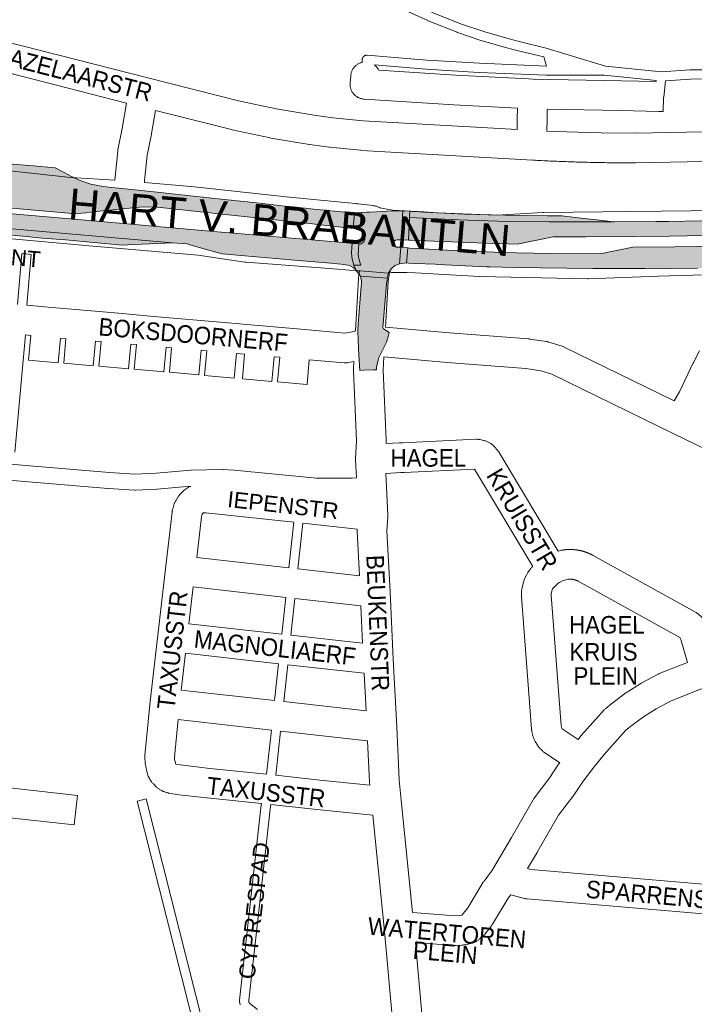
# Paper-space layout 'Layout1' of a CAD drawing. Header units: metres. Extents: x 123097 to 144122, y 392739 to 407589.
# Tile 222 of 256: x 132714 to 133010, y 396534 to 396966. Entities that reach past the tile are written whole.
import ezdxf
from ezdxf.enums import TextEntityAlignment as Align

# ---------------------------------------------------------------- set-up
doc = ezdxf.new("R2010")
doc.units = ezdxf.units.M
doc.header["$MEASUREMENT"] = 0
for name, color, linetype, lineweight in [('gs-anno-wegen algemeen tekst', 7, 'Continuous', 0), ('gs-knt-aanvullende hoofdweg', 7, 'Continuous', 0), ('gs-knt-fietspaden', 7, 'Continuous', 0), ('gs-knt-paden', 7, 'Continuous', 0), ('gs-knt-wegen algemeen', 7, 'Continuous', 0), ('ir-ARC-asfalt-hoofdwegen-te inspecteren', 5, 'Continuous', 0)]:
    doc.layers.add(name, color=color, linetype=linetype, lineweight=lineweight)
doc.styles.add('Style-Arial', font='arial.ttf')

psp = doc.layouts.get("Layout1")

# ---------------------------------------------------------------- hatches: boundary and pattern name
at = {"layer": 'ir-ARC-asfalt-hoofdwegen-te inspecteren', "linetype": 'Continuous', "lineweight": 13}
for points in [[(132774.64, 396883.902), (132800.18, 396881.116), (132837.418, 396877.091), (132856.453, 396874.996), (132859.351, 396874.723), (132860.378, 396874.605), (132860.972, 396881.352), (132859.925, 396881.411), (132856.985, 396881.601), (132855.264, 396881.787), (132853.632, 396881.916), (132843.047, 396883.011), (132834.198, 396883.975), (132830.485, 396884.335), (132818.137, 396885.697), (132803.794, 396887.199), (132782.342, 396889.535), (132774.442, 396890.404), (132764.71, 396891.423), (132754.594, 396892.482), (132750.741, 396892.992), (132745.415, 396893.998), (132740.291, 396895.765), (132736.879, 396897.243), (132733.607, 396899.01), (132729.745, 396901.123), (132720.213, 396901.933), (132710.914, 396902.772), (132701.551, 396903.531), (132692.261, 396904.396), (132682.936, 396905.226), (132670.107, 396906.305), (132668.175, 396906.505), (132667.817, 396906.579), (132666.833, 396906.679), (132664.833, 396907.126), (132663.842, 396907.354), (132661.752, 396887.695), (132662.773, 396887.605), (132665.749, 396887.332), (132666.151, 396887.346), (132685.721, 396885.648), (132738.89, 396880.985), (132741.46, 396881.247), (132743.303, 396881.435), (132743.57, 396881.462), (132766.667, 396883.903), (132770.654, 396884.064)], [(132860.603, 396858.394), (132861.632, 396856.119), (132875.869, 396854.954), (132876.943, 396856.831), (132878.586, 396858.238), (132880.607, 396859.01), (132881.154, 396866.269), (132879.143, 396866.388), (132878.543, 396866.714), (132878.066, 396867.403), (132877.996, 396868.116), (132878.297, 396868.885), (132878.887, 396869.35), (132879.687, 396869.54), (132881.387, 396869.599), (132882.103, 396882.24), (132877.249, 396882.23), (132870.767, 396881.845), (132867.596, 396881.661), (132866.503, 396881.598), (132863.968, 396881.505), (132863.298, 396873.661), (132864.235, 396873.207), (132864.928, 396872.429), (132865.269, 396871.445), (132865.354, 396870.65), (132865.384, 396869.863), (132865.033, 396868.649), (132864.058, 396867.845), (132862.8, 396867.731), (132862.604, 396865.436), (132862.593, 396863.031), (132862.969, 396860.655), (132863.723, 396858.371)], [(132884.518, 396869.431), (132885.082, 396879.339), (132885.238, 396882.073), (132882.103, 396882.24), (132881.387, 396869.599)], [(132974.733, 396877.472), (132974.26, 396877.455), (132946.211, 396877.378), (132927.961, 396877.579), (132906.514, 396878.268), (132885.082, 396879.339), (132884.518, 396869.431), (132885.491, 396869.398), (132888.447, 396869.272), (132899.682, 396868.79), (132914.722, 396868.19), (132922.227, 396867.947), (132924.18, 396867.884), (132932.259, 396867.622), (132948, 396870.897), (132962.462, 396870.869), (132983.689, 396870.942), (132998.969, 396871.182), (133029.944, 396871.712), (133031.944, 396871.765), (133032.955, 396871.786), (133032.841, 396878.272), (133031.832, 396878.256), (133029.823, 396878.245), (133027.488, 396878.164), (132998.506, 396877.641), (132992.98, 396877.618)], [(132974.26, 396877.455), (132969.619, 396878.002), (132960.292, 396879.102), (132951.742, 396880.11), (132951.716, 396880.113), (132951.709, 396880.037), (132945.558, 396880.059), (132927, 396880.309), (132914.751, 396880.627), (132909.245, 396880.814), (132900.244, 396881.189), (132891.1, 396881.673), (132891.088, 396881.752), (132889.204, 396881.847), (132886.23, 396882.025), (132885.238, 396882.073), (132885.082, 396879.339), (132906.514, 396878.268), (132927.961, 396877.579), (132946.211, 396877.378)], [(132764.118, 396867.515), (132774.663, 396867.978), (132781.076, 396868.257), (132678.825, 396877.135), (132673.49, 396876.624), (132674.269, 396876.591), (132678.537, 396876.177), (132678.741, 396876.169), (132679.384, 396875.829), (132679.655, 396875.154), (132679.569, 396874.202), (132689.002, 396873.361), (132694.288, 396872.986), (132700.317, 396872.518), (132715.63, 396871.165), (132723.977, 396870.327), (132734.321, 396869.473), (132759.128, 396867.26)], [(132869.101, 396812.521), (132870.57, 396812.583), (132870.601, 396813.654), (132871.31, 396816.82), (132871.607, 396817.983), (132874.064, 396822.872), (132874.91, 396824.657), (132875.56, 396826.523), (132876.088, 396828.855), (132873.636, 396830.581), (132873.373, 396831.051), (132874.948, 396850.108), (132875.195, 396851.985), (132875.248, 396852.784), (132863.579, 396853.541), (132863.942, 396851.433), (132863.933, 396850.438), (132863.833, 396849.206), (132862.524, 396832.562), (132862.439, 396830.124), (132862.426, 396829.549), (132862.463, 396825.704), (132862.713, 396821.867), (132862.891, 396818.935), (132863.295, 396812.29), (132864.829, 396812.336)]]:
    psp.add_hatch(color=5, dxfattribs=at).paths.add_polyline_path(points, flags=0)
at = {"layer": 'ir-ARC-asfalt-hoofdwegen-te inspecteren', "linetype": 'Continuous', "lineweight": 13, "extrusion": (0, 0, -1)}
for points in [[(-132861.632, 396856.119), (-132860.603, 396858.394), (-132859.905, 396861.007), (-132859.614, 396863.695), (-132859.738, 396866.397), (-132859.842, 396867.978), (-132858.843, 396868.063), (-132855.839, 396868.3), (-132797.547, 396873.351), (-132743.085, 396878.103), (-132741.248, 396878.264), (-132665.517, 396884.872), (-132662.506, 396885.116), (-132661.51, 396885.228), (-132660.895, 396878.693), (-132661.878, 396878.639), (-132664.93, 396878.367), (-132667.36, 396878.145), (-132667.655, 396878.133), (-132667.875, 396878.076), (-132673.49, 396876.624), (-132678.825, 396877.135), (-132781.076, 396868.257), (-132787.563, 396867.721), (-132788.756, 396867.37), (-132800.718, 396864.039), (-132803.054, 396863.343), (-132812.915, 396862.496), (-132836.446, 396860.436), (-132848.819, 396859.388), (-132855.038, 396858.824), (-132858.056, 396858.464), (-132859.026, 396858.118), (-132859.295, 396857.982), (-132860.364, 396857.36), (-132861.303, 396856.555)], [(-132863.723, 396858.371), (-132862.969, 396860.655), (-132862.593, 396863.031), (-132862.604, 396865.436), (-132862.8, 396867.731), (-132859.842, 396867.978), (-132859.738, 396866.397), (-132859.614, 396863.695), (-132859.905, 396861.007), (-132860.603, 396858.394)], [(-132901.222, 396864.968), (-132888.205, 396865.767), (-132885.229, 396865.947), (-132884.257, 396866.008), (-132883.754, 396859.435), (-132884.741, 396859.305), (-132887.706, 396859.23), (-132896.234, 396858.803), (-132897.412, 396858.738), (-132918.767, 396857.694), (-132920.157, 396857.649), (-132931.292, 396857.388), (-132942.425, 396857.198), (-132965.409, 396856.903), (-132977.004, 396856.919), (-132988.127, 396856.912), (-132988.682, 396856.899), (-133011.235, 396857.082), (-133011.517, 396857.097), (-133022.939, 396857.283), (-133027.644, 396857.395), (-133030.249, 396857.457), (-133032.168, 396857.503), (-133033.288, 396857.569), (-133033.05, 396867.006), (-133032.065, 396866.96), (-133030.127, 396866.932), (-133001.285, 396866.428), (-132982.887, 396866.296), (-132968.638, 396863.388), (-132947.11, 396863.579), (-132924.03, 396864.024), (-132922.081, 396864.085)]]:
    psp.add_hatch(color=5, dxfattribs=at).paths.add_polyline_path(points, flags=0)

# ---------------------------------------------------------------- linework, layer by layer
at = {"layer": 'gs-knt-aanvullende hoofdweg', "color": 7, "linetype": 'Continuous', "flags": 128}
for points in [[(132691.203, 396901.883), (132736.398, 396896.802), (132755.836, 396895.653)], [(132768.826, 396894.694), (132789.127, 396892.913), (132789.27, 396892.899), (132830.981, 396888.435), (132830.99, 396888.434), (132858.126, 396885.775), (132858.253, 396885.762), (132861.408, 396885.453), (132861.697, 396885.419), (132861.985, 396885.374), (132862.508, 396885.281), (132869.072, 396884.54), (132869.081, 396884.539), (132869.43, 396884.492), (132869.439, 396884.49), (132869.785, 396884.426), (132869.794, 396884.424), (132870.137, 396884.344), (132870.145, 396884.342), (132870.485, 396884.245), (132870.492, 396884.242), (132870.827, 396884.129), (132870.834, 396884.126), (132871.163, 396883.997), (132871.17, 396883.994), (132871.493, 396883.849), (132871.499, 396883.846), (132871.815, 396883.685), (132871.821, 396883.682), (132871.95, 396883.608), (132877.608, 396882.606), (132891.258, 396881.752)], [(132891.258, 396881.752), (132897.279, 396881.375), (132897.282, 396881.375), (132897.286, 396881.375), (132923.146, 396880.421), (132943.573, 396881.566), (132943.907, 396881.577), (132943.912, 396881.578), (133033.822, 396882.603), (133038.799, 396882.883)], [(132863.11, 396855.793), (132861.564, 396855.943), (132861.541, 396855.945), (132860.291, 396856.07), (132860.285, 396856.071), (132860.267, 396856.072), (132853.564, 396856.741), (132813.454, 396859.682), (132813.172, 396859.708), (132812.892, 396859.745), (132792.346, 396862.818), (132792.341, 396862.819), (132744.618, 396866.975), (132744.592, 396866.978), (132713.98, 396869.752), (132713.925, 396869.757), (132663.217, 396874.243), (132656.282, 396874.772), (132646.676, 396874.927)], [(133034.423, 396854.762), (132993.948, 396853.644), (132993.944, 396853.644), (132963.403, 396852.48), (132963.182, 396852.475), (132962.962, 396852.477), (132915.976, 396853.448), (132915.719, 396853.457), (132887.483, 396855.009), (132883.8, 396855.212), (132882.446, 396855.212), (132878.205, 396855.212), (132877.846, 396855.221), (132877.487, 396855.246), (132877.13, 396855.289), (132876.776, 396855.349), (132876.546, 396855.399), (132876.22, 396855.408)]]:
    psp.add_lwpolyline(points, dxfattribs=at)
at = {"layer": 'gs-knt-fietspaden', "color": 7, "linetype": 'Continuous', "flags": 128}
for points in [[(132658.091, 396775.553), (132720.317, 396770.241)], [(132789.055, 396761.479), (132774.484, 396760.204), (132774.394, 396760.198), (132774.304, 396760.193), (132764.777, 396759.85), (132764.611, 396759.848), (132764.444, 396759.854), (132753.039, 396760.527), (132752.96, 396760.533), (132719.739, 396763.245), (132719.726, 396763.246), (132657.489, 396768.559)], [(132720.317, 396770.241), (132753.489, 396767.533), (132753.492, 396767.533), (132753.496, 396767.532), (132764.691, 396766.872), (132773.962, 396767.206), (132789.183, 396768.537), (132789.291, 396768.544), (132789.398, 396768.549), (132802.866, 396768.896), (132803.019, 396768.896), (132803.172, 396768.89), (132808.112, 396768.586), (132808.232, 396768.577), (132844.222, 396765.118), (132859.853, 396765.123), (132861.764, 396765.209)]]:
    psp.add_lwpolyline(points, dxfattribs=at)
at = {"layer": 'gs-knt-paden', "color": 7, "linetype": 'Continuous', "flags": 128}
for points in [[(132864.222, 396947.319), (132864.324, 396948.643), (132864.334, 396948.741), (132864.349, 396948.839), (132864.368, 396948.935), (132864.393, 396949.031), (132864.422, 396949.125), (132864.455, 396949.218), (132864.493, 396949.309), (132864.536, 396949.398), (132864.583, 396949.485), (132864.634, 396949.569), (132864.689, 396949.651), (132864.748, 396949.73), (132864.811, 396949.806), (132864.877, 396949.879), (132864.947, 396949.949), (132865.02, 396950.015), (132865.097, 396950.077), (132865.176, 396950.135), (132865.259, 396950.19), (132865.343, 396950.24), (132865.431, 396950.286), (132865.52, 396950.328), (132865.611, 396950.366), (132865.704, 396950.399), (132865.799, 396950.427), (132865.894, 396950.451), (132865.991, 396950.47), (132866.089, 396950.484), (132866.187, 396950.493), (132866.286, 396950.498), (132866.384, 396950.497), (132866.483, 396950.492), (132876.841, 396949.692), (132876.856, 396949.691), (132892.642, 396948.354), (132915.702, 396946.935), (132945.015, 396945.749), (132943.839, 396949.722), (132932.127, 396952.61), (132932.111, 396952.614), (132927.697, 396953.74), (132927.643, 396953.755), (132916.872, 396956.826), (132916.78, 396956.855), (132906.004, 396960.496), (132905.955, 396960.513), (132905.906, 396960.531), (132893.146, 396965.591), (132893.097, 396965.611), (132893.048, 396965.632), (132881.717, 396970.836)], [(132993.117, 396938.906), (132993.163, 396939.358), (132970.485, 396941.701), (132944.985, 396941.728), (132944.906, 396941.73), (132915.519, 396942.92), (132915.477, 396942.922), (132892.372, 396944.343), (132892.325, 396944.346), (132876.524, 396945.685), (132869.63, 396946.217)], [(132832.163, 396725.71), (132834.32, 396745.707)], [(132838.316, 396745.274), (132836.157, 396725.259)], [(132829.031, 396696.665), (132830.767, 396712.765)], [(132834.761, 396712.314), (132833.025, 396696.215)], [(132825.892, 396667.559), (132827.635, 396683.719)], [(132831.629, 396683.27), (132829.886, 396667.108)], [(132822.408, 396635.254), (132824.496, 396654.614)], [(132828.49, 396654.163), (132826.405, 396634.827)], [(132810.747, 396534.169), (132810.531, 396535.665), (132810.52, 396535.749), (132810.513, 396535.834), (132810.51, 396535.919), (132810.511, 396536.004), (132810.515, 396536.09), (132810.522, 396536.174), (132820.056, 396621.779), (132820.067, 396621.859), (132820.081, 396621.938), (132820.098, 396622.017), (132820.186, 396622.393)], [(132824.217, 396621.97), (132824.038, 396621.213), (132814.546, 396535.985), (132814.651, 396535.262), (132815.094, 396534.682), (132818.471, 396532.04)]]:
    psp.add_lwpolyline(points, dxfattribs=at)
for points in [[(132894.677, 396969.308), (132907.34, 396964.288), (132918.021, 396960.679), (132928.718, 396957.629), (132933.097, 396956.512), (132944.858, 396953.611), (132944.91, 396953.598), (132944.961, 396953.583), (132970.969, 396945.693), (132995.401, 396943.168), (133007.948, 396944.061), (133008.012, 396944.064), (133008.075, 396944.066), (133015.496, 396944.126), (133032.85, 396944.372), (133052.39, 396944.593), (133052.324, 396946.394, -0.3276375), (133052.331, 396946.402), (133056.332, 396946.549, -0.3276366), (133056.34, 396946.542), (133056.409, 396944.676), (133181.862, 396948.484), (133246.622, 396950.499)], [(133053.306, 396919.639), (133053.178, 396923.137), (133052.537, 396940.574), (133032.904, 396940.352), (133015.546, 396940.106), (133015.534, 396940.106), (133008.17, 396940.047), (132997.195, 396939.266), (132996.46, 396932.151, -0.3678944), (132996.45, 396932.144), (132996.372, 396932.152)], [(132713.286, 396841.191), (132715.156, 396863.499, -0.3840868), (132715.166, 396863.508), (132719.153, 396863.174, -0.3840843), (132719.162, 396863.163), (132717.292, 396840.86)], [(132798.016, 396495.694), (132765.741, 396623.441, -0.3678524), (132765.748, 396623.452), (132769.628, 396624.432, -0.3678511), (132769.639, 396624.425), (132802.077, 396496.031)]]:
    psp.add_lwpolyline(points, format="xyb", dxfattribs=at)
at = {"layer": 'gs-knt-wegen algemeen', "color": 7, "linetype": 'Continuous', "flags": 128}
for points in [[(132684.223, 396962.519), (132770.394, 396940.543), (132810.128, 396930.508), (132826.583, 396926.959), (132843.185, 396924.184), (132851.451, 396923.098), (132864.687, 396921.766), (132932.15, 396917.918)], [(132755.836, 396895.653), (132757.142, 396908.341), (132757.168, 396908.553), (132757.2, 396908.765), (132757.239, 396908.975), (132759.161, 396918.396), (132761.068, 396929.485), (132687.472, 396948.254)], [(132932.15, 396917.918), (132932.27, 396922.674), (132932.387, 396927.283), (132904.451, 396928.752), (132904.382, 396928.756), (132865.087, 396931.242), (132864.776, 396931.269), (132864.466, 396931.311), (132864.159, 396931.368), (132863.854, 396931.44), (132863.554, 396931.526), (132863.258, 396931.627), (132862.967, 396931.741), (132862.682, 396931.87), (132862.404, 396932.012), (132862.132, 396932.167), (132861.869, 396932.335), (132861.613, 396932.515), (132861.367, 396932.707), (132861.13, 396932.912), (132860.904, 396933.127), (132860.688, 396933.353), (132860.483, 396933.589), (132860.289, 396933.834), (132860.108, 396934.089), (132859.939, 396934.352), (132859.783, 396934.622), (132859.64, 396934.9), (132859.51, 396935.185), (132859.394, 396935.475), (132859.293, 396935.771), (132859.205, 396936.071), (132859.133, 396936.375), (132859.074, 396936.682), (132859.031, 396936.991), (132859.003, 396937.303), (132858.989, 396937.615), (132858.991, 396937.927), (132859.007, 396938.24), (132859.258, 396941.494), (132859.291, 396941.812), (132859.339, 396942.127), (132859.402, 396942.441), (132859.481, 396942.75), (132859.574, 396943.056), (132859.683, 396943.356), (132859.806, 396943.651), (132859.944, 396943.939), (132860.096, 396944.221), (132860.261, 396944.494), (132860.439, 396944.759), (132860.63, 396945.015), (132860.834, 396945.262), (132861.049, 396945.498), (132861.276, 396945.723), (132861.514, 396945.937), (132861.761, 396946.139), (132862.018, 396946.328), (132862.285, 396946.505), (132862.559, 396946.668), (132862.842, 396946.818), (132863.131, 396946.953), (132863.426, 396947.075), (132863.728, 396947.181), (132864.034, 396947.273), (132864.222, 396947.319)], [(132869.63, 396946.217), (132869.771, 396946.112), (132870.018, 396945.908), (132870.254, 396945.693), (132870.479, 396945.466), (132870.693, 396945.229), (132870.895, 396944.981), (132871.084, 396944.724), (132871.261, 396944.457), (132871.424, 396944.183), (132871.574, 396943.9), (132871.585, 396943.877), (132905.17, 396941.752), (132937.133, 396940.071), (132939.18, 396940.033), (132977.936, 396939.303), (132977.983, 396939.302), (132993.117, 396938.906)], [(133036.791, 396904.275), (132984.246, 396903.332), (132984.164, 396903.331), (132983.205, 396903.327), (132982.247, 396903.323), (132981.289, 396903.322), (132980.33, 396903.321), (132979.372, 396903.321), (132978.413, 396903.323), (132977.455, 396903.326), (132976.497, 396903.331), (132975.538, 396903.336), (132974.58, 396903.343), (132973.621, 396903.351), (132972.663, 396903.36), (132971.705, 396903.371), (132970.746, 396903.383), (132969.788, 396903.396), (132968.807, 396903.411), (132967.849, 396903.426), (132966.891, 396903.443), (132965.932, 396903.461), (132964.974, 396903.481), (132964.016, 396903.501), (132963.058, 396903.523), (132962.1, 396903.547), (132961.142, 396903.571), (132960.184, 396903.597), (132959.226, 396903.624), (132958.268, 396903.652), (132957.311, 396903.681), (132956.353, 396903.712), (132955.395, 396903.744), (132954.437, 396903.777), (132953.48, 396903.812), (132953.424, 396903.814), (132952.467, 396903.85), (132951.51, 396903.887), (132950.553, 396903.925), (132949.596, 396903.964), (132948.638, 396904.005), (132947.681, 396904.047), (132946.725, 396904.091), (132945.768, 396904.135), (132944.811, 396904.181), (132943.854, 396904.228), (132942.897, 396904.276), (132941.941, 396904.326), (132940.984, 396904.377), (132940.028, 396904.429), (132939.071, 396904.482), (132863.804, 396908.776), (132863.523, 396908.798), (132850.049, 396910.154), (132849.854, 396910.176), (132841.376, 396911.289), (132841.151, 396911.323), (132824.286, 396914.142), (132823.987, 396914.199), (132807.271, 396917.804), (132807.05, 396917.856), (132773.727, 396926.272), (132771.976, 396916.09), (132771.939, 396915.892), (132770.061, 396906.688), (132768.893, 396895.344), (132768.826, 396894.694)], [(132945.157, 396917.238), (132953.917, 396916.824), (132968.983, 396916.429), (132984.053, 396916.351), (133036.388, 396917.29), (133044.456, 396917.855), (133053.306, 396919.639)], [(132861.373, 396829.635), (132862.641, 396852.498), (132862.665, 396852.806), (132862.704, 396853.111), (132863.11, 396855.793)], [(132876.22, 396855.408), (132875.907, 396853.344), (132875.624, 396851.469), (132874.5, 396831.196)], [(132717.292, 396840.86), (132726.701, 396840.037), (132757.513, 396837.341), (132773.022, 396835.984), (132803.862, 396833.286), (132820.41, 396831.838), (132835.778, 396830.493), (132856.703, 396828.663), (132860.781, 396829.387), (132861.005, 396829.477), (132861.373, 396829.635)], [(132874.5, 396831.196), (132874.537, 396831.193), (132902.621, 396828.808), (132937.21, 396826.099), (132937.421, 396826.079), (132937.63, 396826.053), (132945.029, 396824.986), (132945.302, 396824.941), (132945.574, 396824.884), (132945.843, 396824.815), (132946.109, 396824.735), (132951.9, 396822.856), (132952.187, 396822.756), (132952.469, 396822.642), (132952.746, 396822.515), (133001.061, 396798.938)], [(133001.061, 396798.938), (133003.315, 396802.848), (133009.347, 396815.559), (133009.434, 396815.736), (133012.09, 396820.921)], [(132861.764, 396765.209), (132861.388, 396773.055), (132861.388, 396773.058), (132861.385, 396773.204), (132861.381, 396773.36), (132861.381, 396773.374), (132861.381, 396773.378), (132861.388, 396773.669), (132861.755, 396781.449), (132860.461, 396812.155), (132860.455, 396812.466), (132860.464, 396812.776), (132860.644, 396816.139)], [(132873.792, 396818.189), (132873.482, 396812.392), (132874.776, 396781.707), (132874.782, 396781.417), (132874.775, 396781.126), (132874.731, 396780.199)], [(133112.611, 396730.205), (133000.544, 396784.702), (133000.54, 396784.704), (133000.537, 396784.706), (132947.447, 396810.613), (132942.62, 396812.179), (132935.983, 396813.135), (132901.583, 396815.83), (132901.54, 396815.833), (132873.792, 396818.189)], [(132874.731, 396780.199), (132880.608, 396780.473), (132882.064, 396780.541), (132914.229, 396782.089), (132914.515, 396782.097), (132914.8, 396782.092), (132915.085, 396782.074), (132915.369, 396782.044), (132915.652, 396782.002), (132915.932, 396781.947), (132917.456, 396781.614), (132917.758, 396781.54), (132918.056, 396781.452), (132918.35, 396781.35), (132918.638, 396781.234), (132919.561, 396780.837), (132919.835, 396780.712), (132920.103, 396780.574), (132920.364, 396780.424), (132920.618, 396780.261), (132920.865, 396780.088), (132921.103, 396779.903), (132921.332, 396779.707), (132921.551, 396779.501), (132922.466, 396778.603), (132922.671, 396778.392), (132922.867, 396778.171), (132923.052, 396777.942), (132923.824, 396776.944), (132923.978, 396776.738), (132924.123, 396776.525), (132924.259, 396776.307)], [(132924.259, 396776.307), (132950.198, 396733.02)], [(132939.023, 396726.339), (132913.449, 396769.017), (132882.686, 396767.536), (132881.216, 396767.468), (132874.705, 396767.163)], [(132874.705, 396767.163), (132874.999, 396761.036), (132875.585, 396748.798), (132875.588, 396748.669), (132875.591, 396748.451), (132875.589, 396748.349), (132875.582, 396748.132), (132875.57, 396747.957), (132875.084, 396742.005), (132876.488, 396715.231), (132876.49, 396715.186), (132877.834, 396685.675), (132879.43, 396656.049), (132879.432, 396656.007), (132880.534, 396632.696), (132881.318, 396623.878), (132881.319, 396623.875), (132881.319, 396623.872)], [(132820.186, 396622.393), (132796.153, 396624.851), (132796.063, 396624.861), (132782.774, 396626.406), (132782.581, 396626.431), (132782.388, 396626.462), (132779.459, 396626.982), (132779.187, 396627.037), (132778.917, 396627.103), (132778.65, 396627.18), (132778.387, 396627.269), (132777.323, 396627.653), (132777.089, 396627.742), (132776.858, 396627.841), (132776.631, 396627.948), (132776.409, 396628.065), (132775.654, 396628.478), (132775.389, 396628.631), (132775.131, 396628.797), (132774.881, 396628.974), (132774.64, 396629.163), (132774.408, 396629.363), (132774.186, 396629.574), (132772.784, 396630.969), (132772.567, 396631.196), (132772.36, 396631.434), (132772.166, 396631.681), (132771.983, 396631.937), (132771.396, 396632.805), (132771.26, 396633.016), (132771.131, 396633.232), (132771.011, 396633.453), (132770.9, 396633.678), (132770.534, 396634.455), (132770.418, 396634.716), (132770.313, 396634.982), (132770.22, 396635.253), (132770.139, 396635.527), (132770.071, 396635.804), (132769.276, 396639.35), (132769.226, 396639.591), (132769.186, 396639.833), (132769.155, 396640.077), (132769.134, 396640.322), (132768.988, 396642.423), (132768.975, 396642.694), (132768.973, 396642.965), (132768.982, 396643.237), (132769.003, 396643.508), (132771.308, 396667.07), (132774.695, 396696.257), (132778.065, 396725.286), (132780.946, 396750.105), (132780.979, 396750.347), (132781.021, 396750.589), (132781.072, 396750.828), (132781.132, 396751.065), (132781.762, 396753.378), (132781.841, 396753.645), (132781.932, 396753.91), (132782.034, 396754.17), (132782.147, 396754.425), (132782.271, 396754.676), (132782.405, 396754.921), (132782.55, 396755.16), (132783.836, 396757.182), (132784.01, 396757.441), (132784.196, 396757.692), (132784.394, 396757.934), (132784.604, 396758.166), (132784.824, 396758.388), (132785.858, 396759.378), (132786.072, 396759.574), (132786.294, 396759.76), (132786.524, 396759.937), (132786.762, 396760.102), (132787.955, 396760.893), (132788.202, 396761.05), (132788.456, 396761.194), (132788.716, 396761.328), (132788.982, 396761.449), (132789.055, 396761.479)], [(132834.32, 396745.707), (132795.79, 396749.884), (132795.272, 396749.896), (132795.193, 396749.885), (132794.502, 396749.785)], [(132862.077, 396742.698), (132838.316, 396745.274)], [(132863.084, 396722.22), (132862.059, 396741.759), (132862.05, 396742.05), (132862.054, 396742.34), (132862.072, 396742.63), (132862.077, 396742.698)], [(132950.198, 396733.02), (132951.418, 396733.364), (132951.666, 396733.429), (132951.915, 396733.484), (132952.167, 396733.529), (132952.27, 396733.545), (132952.373, 396733.56), (132952.476, 396733.575), (132952.578, 396733.59), (132952.681, 396733.604), (132952.785, 396733.617), (132952.888, 396733.63), (132952.99, 396733.642), (132953.094, 396733.654), (132953.197, 396733.666), (132953.301, 396733.676), (132953.403, 396733.687), (132953.507, 396733.697), (132953.611, 396733.706), (132953.714, 396733.715), (132953.817, 396733.723), (132953.921, 396733.731), (132954.025, 396733.738), (132954.129, 396733.744), (132954.232, 396733.751), (132954.336, 396733.756), (132954.44, 396733.761), (132954.544, 396733.766), (132954.647, 396733.77), (132954.751, 396733.774), (132954.855, 396733.777), (132954.959, 396733.779), (132955.062, 396733.781), (132955.166, 396733.783), (132955.27, 396733.784), (132955.374, 396733.784), (132955.477, 396733.784), (132955.582, 396733.783), (132955.686, 396733.782), (132955.79, 396733.781), (132955.893, 396733.778), (132955.997, 396733.776), (132956.101, 396733.773), (132956.205, 396733.769), (132956.308, 396733.765), (132956.412, 396733.76), (132956.516, 396733.755), (132956.62, 396733.749), (132956.723, 396733.742), (132956.827, 396733.736), (132956.931, 396733.728), (132957.035, 396733.72), (132957.137, 396733.712), (132957.241, 396733.703), (132957.345, 396733.694), (132957.448, 396733.684), (132957.551, 396733.673), (132957.654, 396733.662), (132957.758, 396733.651), (132957.861, 396733.639), (132957.964, 396733.626), (132958.067, 396733.613), (132958.17, 396733.6), (132958.273, 396733.585), (132958.375, 396733.571), (132958.478, 396733.556), (132958.581, 396733.54), (132958.684, 396733.524), (132958.786, 396733.507), (132958.889, 396733.49), (132958.991, 396733.472), (132959.094, 396733.454), (132959.195, 396733.436), (132959.298, 396733.416), (132959.4, 396733.397), (132959.502, 396733.376), (132959.603, 396733.356), (132959.705, 396733.334), (132959.807, 396733.312), (132959.908, 396733.29), (132960.009, 396733.267), (132960.11, 396733.244), (132960.212, 396733.22), (132960.313, 396733.196), (132960.413, 396733.171), (132960.514, 396733.146), (132960.615, 396733.12), (132960.716, 396733.093), (132960.815, 396733.067), (132960.916, 396733.039), (132961.016, 396733.012), (132961.116, 396732.983), (132961.215, 396732.954), (132961.315, 396732.925), (132961.415, 396732.895), (132961.514, 396732.865), (132961.613, 396732.834), (132961.712, 396732.803), (132961.811, 396732.771), (132961.91, 396732.738), (132962.008, 396732.706), (132962.107, 396732.672), (132962.205, 396732.639), (132962.303, 396732.604), (132962.4, 396732.57), (132962.498, 396732.534), (132962.596, 396732.498), (132962.694, 396732.462), (132962.79, 396732.426), (132962.887, 396732.388), (132962.984, 396732.35), (132963.081, 396732.312), (132963.177, 396732.274), (132963.273, 396732.234), (132963.37, 396732.195), (132963.466, 396732.154), (132963.56, 396732.114), (132963.656, 396732.073), (132963.752, 396732.031), (132963.847, 396731.989), (132963.941, 396731.947), (132964.036, 396731.904), (132964.13, 396731.86), (132964.225, 396731.816), (132964.318, 396731.772), (132964.412, 396731.727), (132964.505, 396731.682), (132964.599, 396731.636), (132964.691, 396731.59), (132964.784, 396731.543), (132964.877, 396731.496), (132964.969, 396731.448), (132965.061, 396731.4), (132965.182, 396731.335)], [(132791.752, 396730.271), (132832.163, 396725.71)], [(132965.182, 396731.335), (133010.381, 396706.315), (133010.619, 396706.176), (133010.852, 396706.027), (133011.078, 396705.869), (133011.297, 396705.701), (133011.508, 396705.524), (133012.444, 396704.708), (133012.639, 396704.53), (133012.826, 396704.345), (133013.007, 396704.153), (133013.179, 396703.953), (133013.97, 396702.997), (133014.164, 396702.75), (133014.347, 396702.494), (133014.516, 396702.229), (133014.673, 396701.957), (133014.817, 396701.677), (133015.892, 396699.45), (133016.001, 396699.211), (133016.101, 396698.968), (133016.191, 396698.721), (133016.271, 396698.47), (133019.291, 396688.278)], [(132836.157, 396725.259), (132863.084, 396722.22)], [(132950.856, 396640.277), (132944.184, 396644.764), (132943.95, 396644.929), (132943.723, 396645.105), (132943.504, 396645.29), (132943.293, 396645.485), (132942.402, 396646.346), (132942.181, 396646.57), (132941.971, 396646.805), (132941.772, 396647.05), (132941.586, 396647.304), (132941.412, 396647.567), (132940.098, 396649.661), (132939.944, 396649.919), (132939.803, 396650.183), (132939.673, 396650.454), (132939.557, 396650.73), (132939.453, 396651.012), (132939.362, 396651.298), (132939.285, 396651.588), (132938.703, 396653.99), (132938.646, 396654.247), (132938.6, 396654.505), (132938.564, 396654.766), (132938.539, 396655.027), (132934.093, 396713.234), (132934.077, 396713.531), (132934.075, 396713.827), (132934.086, 396714.124), (132934.182, 396715.707), (132934.208, 396716.014), (132934.248, 396716.32), (132934.303, 396716.623), (132934.372, 396716.923), (132935.155, 396719.99), (132935.238, 396720.287), (132935.336, 396720.579), (132935.446, 396720.866), (132935.57, 396721.147), (132936.245, 396722.583), (132936.385, 396722.863), (132936.538, 396723.137), (132936.705, 396723.403), (132936.884, 396723.661), (132938.091, 396725.308), (132938.262, 396725.532), (132938.443, 396725.748), (132938.634, 396725.957), (132938.833, 396726.156), (132939.023, 396726.339)], [(133006.889, 396684.307), (133003.937, 396694.265), (133003.453, 396695.268), (132958.946, 396719.905), (132958.882, 396719.937), (132958.819, 396719.969), (132958.754, 396720), (132958.69, 396720.031), (132958.626, 396720.061), (132958.561, 396720.09), (132958.495, 396720.119), (132958.43, 396720.148), (132958.364, 396720.175), (132958.299, 396720.202), (132958.232, 396720.229), (132958.166, 396720.254), (132958.099, 396720.28), (132958.033, 396720.304), (132957.965, 396720.328), (132957.898, 396720.351), (132957.831, 396720.374), (132957.763, 396720.396), (132957.695, 396720.418), (132957.627, 396720.438), (132957.559, 396720.458), (132957.49, 396720.478), (132957.421, 396720.497), (132957.353, 396720.515), (132957.284, 396720.533), (132957.215, 396720.55), (132957.145, 396720.566), (132957.076, 396720.582), (132957.006, 396720.597), (132956.936, 396720.611), (132956.866, 396720.625), (132956.797, 396720.638), (132956.726, 396720.651), (132956.656, 396720.663), (132956.586, 396720.674), (132956.515, 396720.685), (132956.445, 396720.694), (132956.374, 396720.704), (132956.303, 396720.712), (132956.233, 396720.72), (132956.162, 396720.727), (132956.091, 396720.734), (132956.02, 396720.74), (132955.949, 396720.745), (132955.878, 396720.75), (132955.807, 396720.754), (132955.735, 396720.757), (132955.665, 396720.76), (132955.593, 396720.762), (132955.522, 396720.763), (132955.451, 396720.764), (132955.38, 396720.764), (132955.308, 396720.764), (132955.237, 396720.762), (132955.166, 396720.76), (132955.095, 396720.758), (132955.023, 396720.755), (132954.953, 396720.751), (132954.881, 396720.746), (132954.81, 396720.741), (132954.739, 396720.735), (132954.669, 396720.728), (132954.598, 396720.721), (132954.528, 396720.713), (132952.083, 396720.024), (132950.738, 396719.35), (132950.059, 396718.886), (132948.261, 396717.159), (132947.762, 396716.477), (132947.618, 396716.171), (132947.141, 396714.302), (132947.109, 396713.781), (132951.481, 396656.544), (132951.689, 396655.684), (132951.99, 396655.205), (132958.953, 396650.522)], [(132790.25, 396717.338), (132788.382, 396701.244)], [(132830.767, 396712.765), (132790.25, 396717.338)], [(132863.736, 396709.044), (132834.761, 396712.314)], [(132864.482, 396692.674), (132863.736, 396709.044)], [(132788.382, 396701.244), (132829.031, 396696.665)], [(132833.025, 396696.215), (132864.482, 396692.674)], [(133071.51, 396689.396), (133069.792, 396688.942), (133016.86, 396674.071), (133011.801, 396672.248), (132999.651, 396667.416), (132993.174, 396663.902), (132987.556, 396660.395), (132981.986, 396656.269), (132979.743, 396654.404), (132970.273, 396643.846), (132965.43, 396637.719), (132960.787, 396631.844), (132957.324, 396626.507), (132957.194, 396626.315), (132957.058, 396626.127), (132950.354, 396617.254), (132941.042, 396601.056), (132940.998, 396600.981), (132936.8, 396593.902)], [(132786.88, 396688.311), (132785.007, 396672.173)], [(132827.635, 396683.719), (132786.88, 396688.311)], [(132865.128, 396679.499), (132831.629, 396683.27)], [(132958.953, 396650.522), (132960.184, 396652.079), (132960.312, 396652.236), (132960.445, 396652.389), (132970.369, 396663.453), (132970.586, 396663.684), (132970.815, 396663.904), (132971.053, 396664.112), (132973.804, 396666.398), (132973.945, 396666.513), (132974.09, 396666.623), (132980.014, 396671.011), (132980.225, 396671.161), (132980.442, 396671.302), (132986.448, 396675.051), (132986.618, 396675.154), (132986.79, 396675.251), (132993.782, 396679.044), (132994.01, 396679.162), (132994.243, 396679.271), (132994.48, 396679.371), (133006.889, 396684.307)], [(132866.015, 396663.031), (132865.128, 396679.499)], [(132785.007, 396672.173), (132825.892, 396667.559)], [(132829.886, 396667.108), (132866.015, 396663.031)], [(132783.623, 396659.226), (132782.014, 396642.782), (132782.088, 396641.717), (132782.55, 396639.657), (132784.472, 396639.316), (132797.522, 396637.799), (132822.408, 396635.254)], [(132824.496, 396654.614), (132783.623, 396659.226)], [(132866.688, 396649.852), (132828.49, 396654.163)], [(132867.658, 396630.506), (132867.554, 396631.678), (132867.535, 396631.946), (132866.688, 396649.852)], [(132921.561, 396593.662), (132929.776, 396607.584), (132939.27, 396624.097), (132939.411, 396624.329), (132939.56, 396624.556), (132939.719, 396624.776), (132946.529, 396633.79), (132950.03, 396639.186), (132950.201, 396639.436), (132950.383, 396639.678), (132950.856, 396640.277)], [(132826.405, 396634.827), (132845.751, 396632.67), (132867.658, 396630.506)], [(132738.124, 396613.013), (132738.121, 396613.013), (132702.926, 396616.89), (132702.754, 396616.911), (132702.582, 396616.937), (132668.541, 396622.538), (132668.321, 396622.578), (132657.806, 396624.682), (132617.45, 396629.114), (132615.155, 396629.361)], [(132868.904, 396617.3), (132844.43, 396619.718), (132844.349, 396619.726), (132824.217, 396621.97)], [(132881.319, 396623.872), (132886.371, 396574.572)], [(132877.548, 396527.598), (132873.972, 396567.847), (132868.904, 396617.3)], [(132936.8, 396593.902), (132938.22, 396593.532), (133065.27, 396582.681)], [(132886.371, 396574.572), (132905.026, 396573.217), (132906.853, 396573.308), (132907.923, 396573.492), (132907.932, 396573.495), (132908.11, 396573.666), (132910.559, 396576.697), (132917.345, 396587.919), (132917.508, 396588.176), (132917.683, 396588.424), (132921.361, 396593.393), (132921.557, 396593.656)], [(132921.557, 396593.656), (132921.558, 396593.659), (132921.561, 396593.662)], [(132921.557, 396593.656), (132921.558, 396593.659), (132921.561, 396593.662)], [(132928.329, 396580.922), (132921.472, 396569.581), (132921.314, 396569.332), (132921.144, 396569.09), (132920.964, 396568.857), (132917.979, 396565.164), (132917.804, 396564.956), (132917.62, 396564.756), (132917.428, 396564.564), (132916.283, 396563.462), (132916.061, 396563.258), (132915.829, 396563.064), (132915.588, 396562.882), (132915.34, 396562.71), (132914.422, 396562.109), (132914.181, 396561.958), (132913.933, 396561.818), (132913.68, 396561.689), (132913.421, 396561.571), (132913.156, 396561.465), (132912.888, 396561.37), (132912.616, 396561.287), (132911.122, 396560.867), (132910.904, 396560.81), (132910.685, 396560.76), (132910.464, 396560.718), (132908.674, 396560.41), (132908.416, 396560.371), (132908.156, 396560.342), (132907.895, 396560.324), (132905.277, 396560.193), (132905.012, 396560.185), (132904.746, 396560.188), (132904.48, 396560.202), (132887.614, 396561.428)], [(132929.405, 396582.376), (132928.329, 396580.922)], [(133063.554, 396569.76), (132936.559, 396580.607), (132936.284, 396580.636), (132936.01, 396580.677), (132935.739, 396580.73), (132935.47, 396580.794), (132929.405, 396582.376)], [(132887.614, 396561.428), (132890.673, 396527.001)]]:
    psp.add_lwpolyline(points, dxfattribs=at)
for points in [[(132996.372, 396932.152), (132996.205, 396925.81, -0.3856849), (132996.195, 396925.801), (132994.291, 396925.851), (132977.667, 396926.286), (132945.401, 396926.893), (132945.286, 396922.345), (132945.157, 396917.238)], [(132860.644, 396816.139), (132858.13, 396815.693), (132857.849, 396815.649), (132857.565, 396815.618), (132857.281, 396815.599), (132856.996, 396815.593), (132856.71, 396815.599), (132856.426, 396815.618), (132841.098, 396816.958), (132840.102, 396806.163, -0.3839459), (132840.092, 396806.154), (132827.146, 396807.348, -0.3839451), (132827.138, 396807.359), (132828.128, 396818.093), (132825.73, 396818.303), (132824.731, 396807.478, -0.3839466), (132824.721, 396807.469), (132811.775, 396808.663, -0.383946), (132811.767, 396808.673), (132812.759, 396819.438), (132809.183, 396819.751), (132808.184, 396808.911, -0.3839458), (132808.173, 396808.902), (132795.227, 396810.096, -0.383949), (132795.218, 396810.106), (132796.212, 396820.886), (132793.759, 396821.1), (132792.766, 396810.336, -0.3839454), (132792.756, 396810.327), (132779.81, 396811.521, -0.3839457), (132779.802, 396811.531), (132780.789, 396822.235), (132778.342, 396822.449), (132777.345, 396811.638, -0.3839463), (132777.335, 396811.629), (132764.389, 396812.823, -0.3839463), (132764.381, 396812.833), (132765.372, 396823.584), (132762.834, 396823.806), (132761.834, 396812.971, -0.3839455), (132761.824, 396812.962), (132748.878, 396814.156, -0.383946), (132748.87, 396814.166), (132749.863, 396824.941), (132747.446, 396825.152), (132746.443, 396814.278, -0.3839462), (132746.433, 396814.269), (132733.487, 396815.463, -0.3839449), (132733.479, 396815.473), (132734.476, 396826.287), (132732.021, 396826.502), (132731.018, 396815.626, -0.3839461), (132731.008, 396815.617), (132718.062, 396816.811, -0.3839453), (132718.054, 396816.821), (132719.051, 396827.637), (132716.737, 396827.839), (132711.997, 396776.44, -0.3839475)], [(132794.502, 396749.785), (132794.547, 396749.65, -0.2982041), (132794.543, 396749.64), (132794.446, 396749.575), (132794.401, 396749.532), (132794.065, 396749.004), (132793.823, 396748.116), (132791.752, 396730.271)], [(132615.108, 396642.462), (132618.851, 396642.058), (132618.864, 396642.057), (132659.513, 396637.593), (132659.797, 396637.556), (132660.079, 396637.506), (132670.765, 396635.367), (132704.524, 396629.813), (132739.547, 396625.955, -0.3682255), (132739.555, 396625.944), (132738.131, 396613.021, -0.2833383), (132738.124, 396613.013)]]:
    psp.add_lwpolyline(points, format="xyb", dxfattribs=at)
at = {"layer": 'ir-ARC-asfalt-hoofdwegen-te inspecteren', "color": 5, "linetype": 'Continuous', "lineweight": 13}
for points in [[(132685.721, 396885.648), (132738.89, 396880.985), (132741.46, 396881.247), (132743.303, 396881.435), (132743.57, 396881.462), (132766.667, 396883.903), (132770.654, 396884.064), (132774.64, 396883.902), (132800.18, 396881.116), (132837.418, 396877.091), (132856.453, 396874.996), (132859.351, 396874.723), (132860.378, 396874.605), (132860.972, 396881.352), (132859.925, 396881.411), (132856.985, 396881.601), (132855.264, 396881.787), (132853.632, 396881.916), (132843.047, 396883.011), (132834.198, 396883.975), (132830.485, 396884.335), (132818.137, 396885.697), (132803.794, 396887.199), (132782.342, 396889.535), (132774.442, 396890.404), (132764.71, 396891.423), (132754.594, 396892.482), (132750.741, 396892.992), (132745.415, 396893.998), (132740.291, 396895.765), (132736.879, 396897.243), (132733.607, 396899.01), (132729.745, 396901.123), (132720.213, 396901.933), (132710.914, 396902.772)], [(132678.825, 396877.135), (132781.076, 396868.257), (132787.563, 396867.721), (132788.756, 396867.37), (132800.718, 396864.039), (132803.054, 396863.343), (132812.915, 396862.496), (132836.446, 396860.436), (132848.819, 396859.388), (132855.038, 396858.824), (132858.056, 396858.464), (132859.026, 396858.118), (132859.295, 396857.982), (132860.364, 396857.36), (132861.303, 396856.555), (132861.632, 396856.119), (132860.603, 396858.394), (132859.905, 396861.007), (132859.614, 396863.695), (132859.738, 396866.397), (132859.842, 396867.978), (132858.843, 396868.063), (132855.839, 396868.3), (132797.547, 396873.351), (132743.085, 396878.103), (132741.248, 396878.264), (132665.517, 396884.872)], [(133027.488, 396878.164), (132998.506, 396877.641), (132992.98, 396877.618), (132974.733, 396877.472), (132974.26, 396877.455), (132946.211, 396877.378), (132927.961, 396877.579), (132906.514, 396878.268), (132885.082, 396879.339), (132884.518, 396869.431), (132885.491, 396869.398), (132888.447, 396869.272), (132899.682, 396868.79), (132914.722, 396868.19), (132922.227, 396867.947), (132924.18, 396867.884), (132932.259, 396867.622), (132948, 396870.897), (132962.462, 396870.869), (132983.689, 396870.942), (132998.969, 396871.182), (133029.944, 396871.712)], [(133030.127, 396866.932), (133001.285, 396866.428), (132982.887, 396866.296), (132968.638, 396863.388), (132947.11, 396863.579), (132924.03, 396864.024), (132922.081, 396864.085), (132901.222, 396864.968), (132888.205, 396865.767), (132885.229, 396865.947), (132884.257, 396866.008), (132883.754, 396859.435), (132884.741, 396859.305), (132887.706, 396859.23), (132896.234, 396858.803), (132897.412, 396858.738), (132918.767, 396857.694), (132920.157, 396857.649), (132931.292, 396857.388), (132942.425, 396857.198), (132965.409, 396856.903), (132977.004, 396856.919), (132988.127, 396856.912), (132988.682, 396856.899), (133011.235, 396857.082)]]:
    psp.add_lwpolyline(points, dxfattribs=at)
for points in [[(132860.972, 396881.352), (132860.378, 396874.605), (132863.298, 396873.661), (132863.968, 396881.505)], [(132860.603, 396858.394), (132861.632, 396856.119), (132875.869, 396854.954), (132876.943, 396856.831), (132878.586, 396858.238), (132880.607, 396859.01), (132881.154, 396866.269), (132879.143, 396866.388), (132878.543, 396866.714), (132878.066, 396867.403), (132877.996, 396868.116), (132878.297, 396868.885), (132878.887, 396869.35), (132879.687, 396869.54), (132881.387, 396869.599), (132882.103, 396882.24), (132877.249, 396882.23), (132870.767, 396881.845), (132867.596, 396881.661), (132866.503, 396881.598), (132863.968, 396881.505), (132863.298, 396873.661), (132864.235, 396873.207), (132864.928, 396872.429), (132865.269, 396871.445), (132865.354, 396870.65), (132865.384, 396869.863), (132865.033, 396868.649), (132864.058, 396867.845), (132862.8, 396867.731), (132862.604, 396865.436), (132862.593, 396863.031), (132862.969, 396860.655), (132863.723, 396858.371)], [(132884.518, 396869.431), (132885.082, 396879.339), (132885.238, 396882.073), (132882.103, 396882.24), (132881.387, 396869.599)], [(132974.26, 396877.455), (132969.619, 396878.002), (132960.292, 396879.102), (132951.742, 396880.11), (132951.716, 396880.113), (132951.709, 396880.037), (132945.558, 396880.059), (132927, 396880.309), (132914.751, 396880.627), (132909.245, 396880.814), (132900.244, 396881.189), (132891.1, 396881.673), (132891.088, 396881.752), (132889.204, 396881.847), (132886.23, 396882.025), (132885.238, 396882.073), (132885.082, 396879.339), (132906.514, 396878.268), (132927.961, 396877.579), (132946.211, 396877.378)], [(132764.118, 396867.515), (132774.663, 396867.978), (132781.076, 396868.257), (132678.825, 396877.135), (132673.49, 396876.624), (132674.269, 396876.591), (132678.537, 396876.177), (132678.741, 396876.169), (132679.384, 396875.829), (132679.655, 396875.154), (132679.569, 396874.202), (132689.002, 396873.361), (132694.288, 396872.986), (132700.317, 396872.518), (132715.63, 396871.165), (132723.977, 396870.327), (132734.321, 396869.473), (132759.128, 396867.26)], [(132863.723, 396858.371), (132862.969, 396860.655), (132862.593, 396863.031), (132862.604, 396865.436), (132862.8, 396867.731), (132859.842, 396867.978), (132859.738, 396866.397), (132859.614, 396863.695), (132859.905, 396861.007), (132860.603, 396858.394)], [(132884.257, 396866.008), (132881.154, 396866.269), (132880.607, 396859.01), (132883.754, 396859.435)], [(132875.869, 396854.954), (132861.632, 396856.119), (132863.579, 396853.541), (132875.248, 396852.784)]]:
    psp.add_lwpolyline(points, close=True, dxfattribs=at)
at = {"layer": 'ir-ARC-asfalt-hoofdwegen-te inspecteren', "color": 5, "linetype": 'Continuous', "lineweight": 13, "flags": 128}
psp.add_lwpolyline([(132869.101, 396812.521), (132870.57, 396812.583), (132870.601, 396813.654), (132871.31, 396816.82), (132871.607, 396817.983), (132874.064, 396822.872), (132874.91, 396824.657), (132875.56, 396826.523), (132876.088, 396828.855), (132873.636, 396830.581), (132873.373, 396831.051), (132874.948, 396850.108), (132875.195, 396851.985), (132875.248, 396852.784), (132863.579, 396853.541), (132863.942, 396851.433), (132863.933, 396850.438), (132863.833, 396849.206), (132862.524, 396832.562), (132862.439, 396830.124), (132862.426, 396829.549), (132862.463, 396825.704), (132862.713, 396821.867), (132862.891, 396818.935), (132863.295, 396812.29), (132864.829, 396812.336)], close=True, dxfattribs=at)
at = {"layer": 'ir-ARC-asfalt-hoofdwegen-te inspecteren', "color": 5, "linetype": 'Continuous', "lineweight": 13}
psp.add_solid([(132860.972, 396881.352), (132860.378, 396874.605), (132863.968, 396881.505), (132863.298, 396873.661)], dxfattribs=at)
at = {"layer": 'ir-ARC-asfalt-hoofdwegen-te inspecteren', "color": 5, "linetype": 'Continuous', "lineweight": 13, "extrusion": (0, 0, -1)}
for points in [[(-132884.257, 396866.008), (-132881.154, 396866.269), (-132883.754, 396859.435), (-132880.607, 396859.01)], [(-132875.869, 396854.954), (-132861.632, 396856.119), (-132875.248, 396852.784), (-132863.579, 396853.541)]]:
    psp.add_solid(points, dxfattribs=at)

# ---------------------------------------------------------------- texts
at = {"layer": 'gs-anno-wegen algemeen tekst', "color": 7, "style": 'Style-Arial', "width": 0.909091}
for s, rotation, p in [('HAZELAARSTR', 345.6872, (132737.473, 396942.633)), ('BOKSDOORNERF', 355.04361, (132790.234, 396827.943)), ('HAGEL', 0.04359, (132893.299, 396773.924)), ('KRUISSTR', 300.8223, (132934.415, 396747.034)), ('BEUKENSTR', 272.384, (132871.167, 396701.552)), ('TAXUSSTR', 83.61814, (132781.092, 396689.684)), ('HAGEL', 0.04359, (132971.514, 396700.758)), ('MAGNOLIAERF', 353.6183, (132826.07, 396690.678)), ('KRUIS', 0.04359, (132970.042, 396688.898)), ('PLEIN', 0.04359, (132971.025, 396678.327)), ('TAXUSSTR', 353.6183, (132822.143, 396627.424)), ('SPARRENSTR', 354.86728, (132995.686, 396581.984)), ('PLEIN', 354.9861, (132900.667, 396557))]:
    psp.add_text(s, height=7.7, rotation=rotation, dxfattribs=at).set_placement(p, align=Align.MIDDLE_CENTER)
at = {"layer": 'gs-anno-wegen algemeen tekst', "color": 7, "linetype": 'Continuous', "style": 'Style-Arial'}
psp.add_text('HART V. BRABANTLN', height=13.6, rotation=355.1816, dxfattribs=at).set_placement((132832.43, 396877.239), align=Align.MIDDLE_CENTER)
at = {"layer": 'gs-anno-wegen algemeen tekst', "color": 7, "style": 'Style-Arial'}
for s, rotation, p in [('WESTPOINT', 355.0603, (132694.394, 396863.389)), ('IEPENSTR', 353.6282, (132829.607, 396753.232)), ('CYPRESPAD', 83.56013, (132816.962, 396575.454))]:
    psp.add_text(s, height=7, rotation=rotation, dxfattribs=at).set_placement(p, align=Align.MIDDLE_CENTER)
at = {"layer": 'gs-anno-wegen algemeen tekst', "color": 7, "insert": (132901.429, 396565.683), "char_height": 7.7, "attachment_point": 5, "rotation": 354.9861, "line_spacing_factor": 0.6, "style": 'Style-Arial'}
psp.add_mtext('\\H1x;\\W0.909091;WATERTOREN', dxfattribs=at)

doc.saveas('drawing.dxf')
